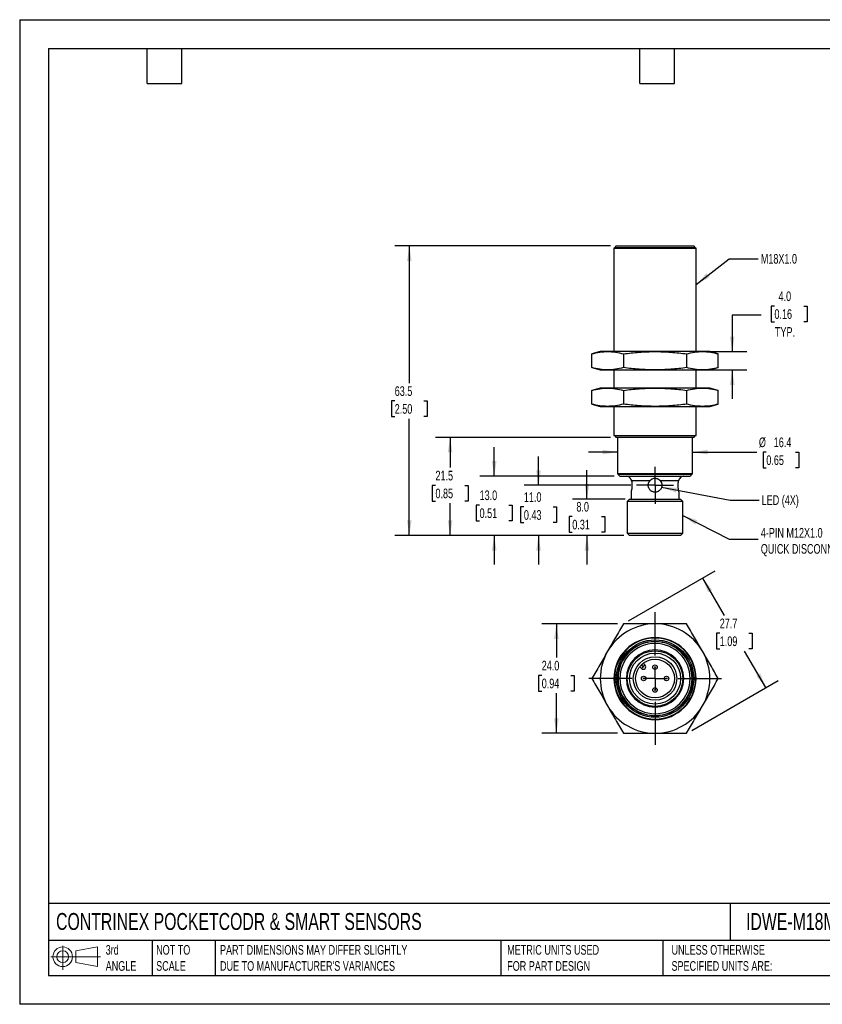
# Model space of a CAD drawing. Header units: millimetres. Extents: x 0 to 279, y 0 to 216.
# Tile 1 of 2: x 0 to 176, y 0 to 216. Entities that reach past the tile are written whole.
import ezdxf

# ---------------------------------------------------------------- set-up
doc = ezdxf.new("R2010")
doc.units = ezdxf.units.MM
doc.linetypes.add('CENTERX2', pattern=[20.32, 12.7, -2.54, 2.54, -2.54])
doc.layers.add('CENTER', color=40, linetype='CENTERX2')
doc.layers.add('DIMENSIONS', color=140, linetype='Continuous', lineweight=25)
doc.layers.add('TEXT', color=140, linetype='Continuous', lineweight=25)
doc.styles.add('SLDTEXTSTYLE0', font='TXT', dxfattribs={"width": 0.7})
doc.dimstyles.new('SLDDIMSTYLE0', dxfattribs={"dimtxt": 2.158008, "dimasz": 3.302, "dimexe": 0, "dimexo": 0.0625, "dimgap": 0.539502, "dimtad": 0, "dimtih": 1, "dimtoh": 1, "dimdec": 1, "dimrnd": 1e-09, "dimzin": 4, "dimdsep": 46, "dimtxsty": 'SLDTEXTSTYLE0', "dimsah": 1, "dimcen": 0.09, "dimadec": 0, "dimazin": 1, "dimtfac": 1, "dimtdec": 1, "dimtmove": 0, "dimatfit": 0, "dimfxl": 0, "dimfrac": 2, "dimtolj": 1, "dimtzin": 12, "dimarcsym": 0})
doc.dimstyles.new('SLDDIMSTYLE1', dxfattribs={"dimtxt": 2.158008, "dimasz": 3.302, "dimexe": 0, "dimexo": 0.0625, "dimgap": 0.539502, "dimtad": 0, "dimtih": 1, "dimtoh": 1, "dimdec": 1, "dimrnd": 1e-09, "dimzin": 12, "dimdsep": 46, "dimtxsty": 'SLDTEXTSTYLE0', "dimsah": 1, "dimcen": 0.09, "dimadec": 0, "dimazin": 3, "dimtfac": 1, "dimtdec": 1, "dimtofl": 0, "dimtmove": 0, "dimatfit": 3, "dimfxl": 0, "dimfrac": 2, "dimtolj": 1, "dimtzin": 12, "dimarcsym": 0})
doc.dimstyles.new('SLDDIMSTYLE2', dxfattribs={"dimtxt": 2.158008, "dimasz": 3.302, "dimexe": 0, "dimexo": 0.0625, "dimgap": 0.539502, "dimtad": 0, "dimtih": 1, "dimtoh": 1, "dimdec": 1, "dimrnd": 1e-09, "dimzin": 12, "dimdsep": 46, "dimtxsty": 'SLDTEXTSTYLE0', "dimsah": 1, "dimcen": 0.09, "dimadec": 0, "dimazin": 3, "dimtfac": 1, "dimtdec": 1, "dimtmove": 0, "dimatfit": 0, "dimfxl": 0, "dimfrac": 2, "dimtolj": 1, "dimtzin": 12, "dimarcsym": 0})
doc.dimstyles.new('SLDDIMSTYLE3', dxfattribs={"dimtxt": 0.18, "dimasz": 3.302, "dimexe": 0, "dimexo": 0.0625, "dimgap": 0, "dimtad": 0, "dimtih": 1, "dimtoh": 1, "dimdec": 0, "dimrnd": 1e-09, "dimzin": 0, "dimdsep": 46, "dimtxsty": 'Standard', "dimsah": 1, "dimcen": 0.09, "dimadec": 0, "dimazin": 0, "dimtfac": 3.302, "dimtdec": 0, "dimtofl": 0, "dimtmove": 0, "dimatfit": 3, "dimfxl": 0, "dimfrac": 2, "dimtolj": 1, "dimtzin": 0, "dimarcsym": 0})
doc.dimstyles.new('SLDDIMSTYLE4', dxfattribs={"dimtxt": 2.158008, "dimasz": 3.302, "dimexe": 0, "dimexo": 0.0625, "dimgap": 0.539502, "dimtad": 0, "dimtih": 1, "dimtoh": 1, "dimdec": 1, "dimrnd": 1e-09, "dimzin": 4, "dimdsep": 46, "dimtxsty": 'SLDTEXTSTYLE0', "dimsah": 1, "dimcen": 0.09, "dimadec": 0, "dimazin": 1, "dimtfac": 1, "dimtdec": 1, "dimtofl": 0, "dimtmove": 0, "dimatfit": 3, "dimfxl": 0, "dimfrac": 2, "dimtolj": 1, "dimtzin": 12, "dimarcsym": 0})

# ---------------------------------------------------------------- blocks, each defined once
blk = doc.blocks.new('Block11')
at = {"color": 7, "linetype": 'Continuous', "lineweight": 18}
for p, q in [((2.59, 5.31), (2.59, 0)), ((5.48, 4.17), (10.18, 5.03)), ((10.18, 5.03), (10.18, 0.73)), ((0, 2.88), (10.87, 2.88)), ((5.48, 1.6), (5.48, 4.17)), ((5.48, 1.6), (10.18, 0.73))]:
    blk.add_line(p, q, dxfattribs=at)
for radius in [2.15, 1.29]:
    blk.add_circle((2.59, 2.88), radius, dxfattribs=at)
blk = doc.blocks.new('Block12')
at = {"color": 7, "linetype": 'Continuous'}
blk.add_blockref('Block11', (0, 0), dxfattribs=at)
blk = doc.blocks.new('_D')
at = {"layer": 'DIMENSIONS'}
for p, q in [((124.33, 110.8), (124.33, 117.15)), ((132.72, 110.8), (121.15, 110.8)), ((121.12, 106.95), (120.4, 106.95)), ((120.4, 106.95), (120.4, 103.52)), ((127.53, 106.95), (128.26, 106.95)), ((128.26, 106.95), (128.26, 103.52)), ((120.4, 103.52), (121.12, 103.52)), ((132.4, 102.8), (121.15, 102.8)), ((124.33, 102.8), (124.33, 96.45)), ((128.26, 103.52), (127.53, 103.52))]:
    blk.add_line(p, q, dxfattribs=at)
for points in [[(124.33, 110.8), (124.84, 114.1), (123.82, 114.1)], [(124.33, 102.8), (123.82, 99.5), (124.84, 99.5)]]:
    blk.add_solid(points, dxfattribs=at)
at = {"layer": 'DIMENSIONS', "char_height": 2.117, "attachment_point": 1, "style": 'SLDTEXTSTYLE0'}
for s, insert in [('8.0', (122.02, 110.16)), ('0.31', (121.12, 106.25))]:
    blk.add_mtext(s, dxfattribs=dict(at, insert=insert))
blk = doc.blocks.new('_D_1')
at = {"layer": 'DIMENSIONS'}
for p, q in [((113.72, 113.8), (113.72, 120.15)), ((133.95, 113.8), (110.54, 113.8)), ((110.51, 109.06), (109.79, 109.06)), ((109.79, 109.06), (109.79, 105.63)), ((116.93, 109.06), (117.65, 109.06)), ((117.65, 109.06), (117.65, 105.63)), ((109.79, 105.63), (110.51, 105.63)), ((117.65, 105.63), (116.93, 105.63)), ((132.4, 102.8), (110.54, 102.8)), ((113.72, 102.8), (113.72, 96.45))]:
    blk.add_line(p, q, dxfattribs=at)
for points in [[(113.72, 113.8), (114.23, 117.1), (113.21, 117.1)], [(113.72, 102.8), (113.21, 99.5), (114.23, 99.5)]]:
    blk.add_solid(points, dxfattribs=at)
at = {"layer": 'DIMENSIONS', "char_height": 2.117, "attachment_point": 1, "style": 'SLDTEXTSTYLE0'}
for s, insert in [('11.0', (110.51, 112.28)), ('0.43', (110.51, 108.36))]:
    blk.add_mtext(s, dxfattribs=dict(at, insert=insert))
blk = doc.blocks.new('_D_2')
at = {"layer": 'DIMENSIONS'}
for p, q in [((104.01, 115.8), (104.01, 122.15)), ((130.29, 115.8), (100.84, 115.8)), ((100.8, 109.46), (100.08, 109.46)), ((100.08, 109.46), (100.08, 106.03)), ((107.22, 109.46), (107.94, 109.46)), ((107.94, 109.46), (107.94, 106.03)), ((100.08, 106.03), (100.8, 106.03)), ((107.94, 106.03), (107.22, 106.03)), ((132.4, 102.8), (100.84, 102.8)), ((104.01, 102.8), (104.01, 96.45))]:
    blk.add_line(p, q, dxfattribs=at)
for points in [[(104.01, 115.8), (104.52, 119.1), (103.5, 119.1)], [(104.01, 102.8), (103.5, 99.5), (104.52, 99.5)]]:
    blk.add_solid(points, dxfattribs=at)
at = {"layer": 'DIMENSIONS', "char_height": 2.117, "attachment_point": 1, "style": 'SLDTEXTSTYLE0'}
for s, insert in [('13.0', (100.8, 112.68)), ('0.51', (100.8, 108.76))]:
    blk.add_mtext(s, dxfattribs=dict(at, insert=insert))
blk = doc.blocks.new('_D_3')
at = {"layer": 'DIMENSIONS'}
for p, q in [((129.5, 124.3), (91.16, 124.3)), ((94.34, 124.3), (94.34, 117.69)), ((91.13, 113.78), (90.41, 113.78)), ((90.41, 113.78), (90.41, 110.35)), ((97.54, 113.78), (98.27, 113.78)), ((98.27, 113.78), (98.27, 110.35)), ((90.41, 110.35), (91.13, 110.35)), ((98.27, 110.35), (97.54, 110.35)), ((94.34, 102.8), (94.34, 109.87)), ((132.4, 102.8), (91.16, 102.8))]:
    blk.add_line(p, q, dxfattribs=at)
for points in [[(94.34, 124.3), (93.83, 121), (94.84, 121)], [(94.34, 102.8), (94.84, 106.1), (93.83, 106.1)]]:
    blk.add_solid(points, dxfattribs=at)
at = {"layer": 'DIMENSIONS', "char_height": 2.117, "attachment_point": 1, "style": 'SLDTEXTSTYLE0'}
for s, insert in [('21.5', (91.13, 116.99)), ('0.85', (91.13, 113.08))]:
    blk.add_mtext(s, dxfattribs=dict(at, insert=insert))
blk = doc.blocks.new('_D_4')
at = {"layer": 'DIMENSIONS'}
for p, q in [((129.5, 166.3), (82.23, 166.3)), ((85.4, 166.3), (85.4, 136.22)), ((82.2, 132.31), (81.47, 132.31)), ((81.47, 132.31), (81.47, 128.88)), ((88.61, 132.31), (89.33, 132.31)), ((89.33, 132.31), (89.33, 128.88)), ((81.47, 128.88), (82.2, 128.88)), ((85.4, 102.8), (85.4, 128.4)), ((89.33, 128.88), (88.61, 128.88)), ((132.4, 102.8), (82.23, 102.8))]:
    blk.add_line(p, q, dxfattribs=at)
for points in [[(85.4, 166.3), (84.9, 163), (85.91, 163)], [(85.4, 102.8), (85.91, 106.1), (84.9, 106.1)]]:
    blk.add_solid(points, dxfattribs=at)
at = {"layer": 'DIMENSIONS', "char_height": 2.117, "attachment_point": 1, "style": 'SLDTEXTSTYLE0'}
for s, insert in [('63.5', (82.2, 135.52)), ('2.50', (82.2, 131.61))]:
    blk.add_mtext(s, dxfattribs=dict(at, insert=insert))
blk = doc.blocks.new('_D_5')
at = {"layer": 'DIMENSIONS'}
for p, q in [((165.43, 153.11), (164.71, 153.11)), ((164.71, 153.11), (164.71, 149.68)), ((171.85, 153.11), (172.57, 153.11)), ((172.57, 153.11), (172.57, 149.68)), ((162.54, 151.09), (156.19, 151.09)), ((156.19, 151.09), (156.19, 143.12)), ((164.71, 149.68), (165.43, 149.68)), ((172.57, 149.68), (171.85, 149.68)), ((150.92, 143.12), (159.36, 143.12)), ((150.92, 139.12), (159.36, 139.12)), ((156.19, 139.12), (156.19, 132.77))]:
    blk.add_line(p, q, dxfattribs=at)
for points in [[(156.19, 143.12), (156.69, 146.42), (155.68, 146.42)], [(156.19, 139.12), (155.68, 135.81), (156.69, 135.81)]]:
    blk.add_solid(points, dxfattribs=at)
at = {"layer": 'DIMENSIONS', "char_height": 2.117, "attachment_point": 1, "style": 'SLDTEXTSTYLE0'}
for s, insert in [('4.0', (166.33, 156.32)), ('0.16', (165.43, 152.41)), ('TYP.', (165.54, 148.49))]:
    blk.add_mtext(s, dxfattribs=dict(at, insert=insert))
blk = doc.blocks.new('_D_6')
at = {"layer": 'DIMENSIONS'}
for p, q in [((131.06, 121.08), (124.71, 121.08)), ((147.46, 121.08), (161.54, 121.08)), ((163.65, 121.08), (162.93, 121.08)), ((162.93, 121.08), (162.93, 117.65)), ((170.06, 121.08), (170.79, 121.08)), ((170.79, 121.08), (170.79, 117.65)), ((162.93, 117.65), (163.65, 117.65)), ((170.79, 117.65), (170.06, 117.65))]:
    blk.add_line(p, q, dxfattribs=at)
for points in [[(131.06, 121.08), (127.76, 121.59), (127.76, 120.57)], [(147.46, 121.08), (150.76, 120.57), (150.76, 121.59)]]:
    blk.add_solid(points, dxfattribs=at)
at = {"layer": 'DIMENSIONS', "char_height": 2.117, "attachment_point": 1, "style": 'SLDTEXTSTYLE0'}
for s, insert in [('%%c', (162.02, 124.29)), ('16.4', (165.28, 124.29)), ('0.65', (163.65, 120.38))]:
    blk.add_mtext(s, dxfattribs=dict(at, insert=insert))
blk = doc.blocks.new('SW_CENTERMARKSYMBOL_0')
at = {"layer": 'CENTER', "color": 0}
for p, q in [((0, 2.54), (0, 4.04)), ((0, 0), (0, 2.54)), ((-2.54, 0), (-4.04, 0)), ((0, 0), (-2.54, 0)), ((0, 0), (0, -2.54)), ((0, 0), (2.54, 0)), ((2.54, 0), (4.04, 0)), ((0, -2.54), (0, -4.04))]:
    blk.add_line(p, q, dxfattribs=at)
blk = doc.blocks.new('_D_7')
at = {"layer": 'DIMENSIONS'}
for p, q in [((131.06, 83.43), (114.45, 83.43)), ((117.63, 83.43), (117.63, 76.03)), ((114.42, 72.12), (113.7, 72.12)), ((113.7, 72.12), (113.7, 68.69)), ((120.83, 72.12), (121.56, 72.12)), ((121.56, 72.12), (121.56, 68.69)), ((113.7, 68.69), (114.42, 68.69)), ((117.63, 59.43), (117.63, 68.21)), ((121.56, 68.69), (120.83, 68.69)), ((131.06, 59.43), (114.45, 59.43))]:
    blk.add_line(p, q, dxfattribs=at)
for points in [[(117.63, 83.43), (117.12, 80.13), (118.14, 80.13)], [(117.63, 59.43), (118.14, 62.73), (117.12, 62.73)]]:
    blk.add_solid(points, dxfattribs=at)
at = {"layer": 'DIMENSIONS', "char_height": 2.117, "attachment_point": 1, "style": 'SLDTEXTSTYLE0'}
for s, insert in [('24.0', (114.42, 75.33)), ('0.94', (114.42, 71.42))]:
    blk.add_mtext(s, dxfattribs=dict(at, insert=insert))
blk = doc.blocks.new('_D_8')
at = {"layer": 'DIMENSIONS'}
for p, q in [((133.43, 84.06), (152.43, 95.03)), ((149.68, 93.44), (154.39, 85.29)), ((153.44, 81.37), (152.71, 81.37)), ((152.71, 81.37), (152.71, 77.94)), ((159.85, 81.37), (160.58, 81.37)), ((160.58, 81.37), (160.58, 77.94)), ((152.71, 77.94), (153.44, 77.94)), ((160.58, 77.94), (159.85, 77.94)), ((163.53, 69.44), (158.9, 77.46)), ((147.29, 60.06), (166.28, 71.03))]:
    blk.add_line(p, q, dxfattribs=at)
for points in [[(149.68, 93.44), (150.89, 90.33), (151.77, 90.84)], [(163.53, 69.44), (162.32, 72.56), (161.44, 72.05)]]:
    blk.add_solid(points, dxfattribs=at)
at = {"layer": 'DIMENSIONS', "char_height": 2.117, "attachment_point": 1, "style": 'SLDTEXTSTYLE0'}
for s, insert in [('27.7', (153.44, 84.58)), ('1.09', (153.44, 80.67))]:
    blk.add_mtext(s, dxfattribs=dict(at, insert=insert))
blk = doc.blocks.new('SW_CENTERMARKSYMBOL_1')
at = {"layer": 'CENTER', "color": 0}
for p, q in [((0, 5.08), (0, 14.54)), ((0, 0), (0, 2.54)), ((-5.08, 0), (-14.54, 0)), ((0, 0), (-2.54, 0)), ((0, 0), (0, -2.54)), ((0, 0), (2.54, 0)), ((5.08, 0), (14.54, 0)), ((0, -5.08), (0, -14.54))]:
    blk.add_line(p, q, dxfattribs=at)

msp = doc.modelspace()

# ---------------------------------------------------------------- linework, layer by layer
at = {"color": 7, "linetype": 'Continuous'}
for p, q in [((0, 215.9), (0, 0)), ((0, 215.9), (279.4, 215.9)), ((279.4, 0), (0, 0))]:
    msp.add_line(p, q, dxfattribs=at)
for p, q in [((130.77, 166.3), (130.37, 165.9)), ((130.77, 166.3), (139.26, 166.3)), ((139.26, 166.3), (147.75, 166.3)), ((148.15, 165.9), (147.75, 166.3)), ((130.26, 165.84), (130.37, 165.9)), ((130.26, 165.84), (130.26, 143.12)), ((130.26, 165.84), (148.26, 165.84)), ((148.15, 165.9), (130.37, 165.9)), ((148.15, 165.9), (148.26, 165.84)), ((148.26, 143.12), (148.26, 165.84)), ((127.26, 143.12), (125.4, 142.62)), ((125.4, 139.61), (125.4, 142.62)), ((128.87, 143.12), (127.26, 143.12)), ((139.26, 143.12), (128.87, 143.12)), ((132.33, 142.62), (132.33, 139.61)), ((149.65, 143.12), (139.26, 143.12)), ((146.19, 142.62), (146.19, 139.61)), ((151.26, 143.12), (149.65, 143.12)), ((153.12, 142.62), (151.26, 143.12)), ((153.12, 139.61), (153.12, 142.62)), ((125.4, 139.61), (127.26, 139.12)), ((127.26, 139.12), (128.87, 139.12)), ((128.87, 139.12), (139.26, 139.12)), ((130.26, 139.12), (130.26, 135.12)), ((139.26, 139.12), (149.65, 139.12)), ((148.26, 135.12), (148.26, 139.12)), ((149.65, 139.12), (151.26, 139.12)), ((151.26, 139.12), (153.12, 139.61)), ((127.26, 135.12), (125.4, 134.62)), ((125.4, 131.61), (125.4, 134.62)), ((128.87, 135.12), (127.26, 135.12)), ((139.26, 135.12), (128.87, 135.12)), ((132.33, 134.62), (132.33, 131.61)), ((149.65, 135.12), (139.26, 135.12)), ((146.19, 134.62), (146.19, 131.61)), ((151.26, 135.12), (149.65, 135.12)), ((153.12, 134.62), (151.26, 135.12)), ((153.12, 131.61), (153.12, 134.62)), ((125.4, 131.61), (127.26, 131.12)), ((127.26, 131.12), (128.87, 131.12)), ((128.87, 131.12), (139.26, 131.12)), ((130.26, 131.12), (130.26, 124.76)), ((139.26, 131.12), (149.65, 131.12)), ((148.26, 124.76), (148.26, 131.12)), ((149.65, 131.12), (151.26, 131.12)), ((151.26, 131.12), (153.12, 131.61)), ((130.26, 124.76), (148.26, 124.76)), ((130.37, 124.7), (130.26, 124.76)), ((130.37, 124.7), (130.77, 124.3)), ((130.37, 124.7), (148.15, 124.7)), ((139.26, 124.3), (130.77, 124.3)), ((131.06, 124.3), (131.06, 116.3)), ((147.75, 124.3), (139.26, 124.3)), ((147.46, 116.3), (147.46, 124.3)), ((147.75, 124.3), (148.15, 124.7)), ((148.26, 124.76), (148.15, 124.7)), ((147.46, 116.3), (131.06, 116.3)), ((131.56, 115.8), (131.12, 116.24)), ((147.36, 116.2), (131.16, 116.2)), ((131.56, 115.8), (146.96, 115.8)), ((138.14, 114.8), (134.1, 114.8)), ((144.42, 114.8), (140.38, 114.8)), ((147.4, 116.24), (146.96, 115.8)), ((133.99, 112.3), (133.99, 110.8)), ((144.54, 110.8), (144.54, 112.3)), ((133.67, 110.8), (133.17, 110.29)), ((133.17, 110.29), (133.17, 103.31)), ((145.35, 110.29), (133.17, 110.29)), ((133.67, 110.8), (144.85, 110.8)), ((145.35, 110.29), (144.85, 110.8)), ((145.35, 103.31), (145.35, 110.29)), ((133.17, 103.31), (133.67, 102.8)), ((133.17, 103.31), (145.35, 103.31)), ((144.85, 102.8), (133.67, 102.8)), ((144.85, 102.8), (145.35, 103.31)), ((136.29, 73.62), (135.89, 74.02)), ((136.64, 73.97), (136.22, 74.4)), ((136.29, 74.47), (136.71, 74.05)), ((137.07, 74.4), (136.67, 74.8)), ((137.07, 74.4), (136.71, 74.05)), ((130.37, 71.43), (130.26, 71.43)), ((131.56, 71.43), (131.12, 71.43)), ((133.17, 71.43), (132.99, 71.43)), ((145.54, 71.43), (145.35, 71.43)), ((147.4, 71.43), (146.96, 71.43)), ((148.26, 71.43), (148.15, 71.43))]:
    msp.add_line(p, q)
at = {"flags": 128}
msp.add_lwpolyline([(136.64, 73.97), (136.57, 73.91), (136.51, 73.84), (136.45, 73.78), (136.39, 73.72), (136.35, 73.68), (136.32, 73.65), (136.3, 73.63), (136.29, 73.62)], dxfattribs=at)
for centre, radius in [((139.26, 71.43), 8.49), ((139.26, 71.43), 8.2), ((139.26, 71.43), 6.09), ((139.26, 71.43), 5.59), ((139.26, 71.43), 4.76), ((139.26, 71.43), 4.25), ((139.26, 73.93), 0.5), ((139.26, 73.93), 0.0936), ((136.76, 71.43), 0.5), ((136.76, 71.43), 0.0936), ((141.76, 71.43), 0.5), ((141.76, 71.43), 0.0936), ((139.26, 68.93), 0.5), ((139.26, 68.93), 0.0936)]:
    msp.add_circle(centre, radius)
for centre, radius, start, end in [((132.99, 114.8), 1, 30, 90), ((145.54, 114.8), 1, 90, 150), ((139.26, 71.43), 12, 90, 150), ((139.26, 71.43), 12, 30, 90), ((139.26, 71.43), 9, 0, 180), ((139.26, 71.43), 8.89, 0, 180), ((139.26, 71.43), 8.1, 0, 180), ((139.26, 71.43), 7.7, 0, 180), ((139.26, 71.43), 12, 150, 210), ((139.26, 71.43), 6.28, 0, 180), ((139.26, 71.43), 12, 330, 30), ((136.68, 74.01), 0.55, 225, 45), ((136.68, 74.01), 0.05, 225, 45), ((139.26, 71.43), 9, 180, 0), ((139.26, 71.43), 8.89, 180, 0), ((139.26, 71.43), 8.1, 180, 0), ((139.26, 71.43), 7.7, 180, 0), ((139.26, 71.43), 6.28, 180, 0), ((139.26, 71.43), 12, 210, 270), ((139.26, 71.43), 12, 270, 330)]:
    msp.add_arc(centre, radius, start, end)
for points, knots in [([(125.4, 142.62), (125.98, 142.77), (126.55, 142.9), (127.71, 143.07), (128.29, 143.12), (128.87, 143.12)], [0, 0, 0, 0, 0.5, 0.5, 1, 1, 1, 1]), ([(128.87, 143.12), (129.45, 143.12), (130.03, 143.07), (131.18, 142.9), (131.76, 142.77), (132.33, 142.62)], [0, 0, 0, 0, 0.5, 0.5, 1, 1, 1, 1]), ([(132.33, 142.62), (133.48, 142.77), (134.63, 142.9), (136.94, 143.07), (138.1, 143.12), (139.26, 143.12)], [0, 0, 0, 0, 0.5, 0.5, 1, 1, 1, 1]), ([(139.26, 143.12), (140.42, 143.12), (141.58, 143.07), (143.89, 142.9), (145.04, 142.77), (146.19, 142.62)], [0, 0, 0, 0, 0.5, 0.5, 1, 1, 1, 1]), ([(146.19, 142.62), (146.76, 142.77), (147.34, 142.9), (148.49, 143.07), (149.07, 143.12), (149.65, 143.12)], [0, 0, 0, 0, 0.5, 0.5, 1, 1, 1, 1]), ([(149.65, 143.12), (150.23, 143.12), (150.81, 143.07), (151.97, 142.9), (152.54, 142.77), (153.12, 142.62)], [0, 0, 0, 0, 0.5, 0.5, 1, 1, 1, 1]), ([(128.87, 139.12), (128.29, 139.12), (127.71, 139.16), (126.55, 139.33), (125.98, 139.46), (125.4, 139.61)], [0, 0, 0, 0, 0.5, 0.5, 1, 1, 1, 1]), ([(132.33, 139.61), (131.76, 139.46), (131.18, 139.33), (130.03, 139.16), (129.45, 139.12), (128.87, 139.12)], [0, 0, 0, 0, 0.5, 0.5, 1, 1, 1, 1]), ([(139.26, 139.12), (138.1, 139.12), (136.94, 139.16), (134.63, 139.33), (133.48, 139.46), (132.33, 139.61)], [0, 0, 0, 0, 0.5, 0.5, 1, 1, 1, 1]), ([(146.19, 139.61), (145.04, 139.46), (143.89, 139.33), (141.58, 139.16), (140.42, 139.12), (139.26, 139.12)], [0, 0, 0, 0, 0.5, 0.5, 1, 1, 1, 1]), ([(149.65, 139.12), (149.07, 139.12), (148.49, 139.16), (147.34, 139.33), (146.76, 139.46), (146.19, 139.61)], [0, 0, 0, 0, 0.5, 0.5, 1, 1, 1, 1]), ([(153.12, 139.61), (152.54, 139.46), (151.97, 139.33), (150.81, 139.16), (150.23, 139.12), (149.65, 139.12)], [0, 0, 0, 0, 0.5, 0.5, 1, 1, 1, 1]), ([(125.4, 134.62), (125.98, 134.77), (126.55, 134.9), (127.71, 135.07), (128.29, 135.12), (128.87, 135.12)], [0, 0, 0, 0, 0.5, 0.5, 1, 1, 1, 1]), ([(128.87, 135.12), (129.45, 135.12), (130.03, 135.07), (131.18, 134.9), (131.76, 134.77), (132.33, 134.62)], [0, 0, 0, 0, 0.5, 0.5, 1, 1, 1, 1]), ([(132.33, 134.62), (133.48, 134.77), (134.63, 134.9), (136.94, 135.07), (138.1, 135.12), (139.26, 135.12)], [0, 0, 0, 0, 0.5, 0.5, 1, 1, 1, 1]), ([(139.26, 135.12), (140.42, 135.12), (141.58, 135.07), (143.89, 134.9), (145.04, 134.77), (146.19, 134.62)], [0, 0, 0, 0, 0.5, 0.5, 1, 1, 1, 1]), ([(146.19, 134.62), (146.76, 134.77), (147.34, 134.9), (148.49, 135.07), (149.07, 135.12), (149.65, 135.12)], [0, 0, 0, 0, 0.5, 0.5, 1, 1, 1, 1]), ([(149.65, 135.12), (150.23, 135.12), (150.81, 135.07), (151.97, 134.9), (152.54, 134.77), (153.12, 134.62)], [0, 0, 0, 0, 0.5, 0.5, 1, 1, 1, 1]), ([(128.87, 131.12), (128.29, 131.12), (127.71, 131.16), (126.55, 131.33), (125.98, 131.46), (125.4, 131.61)], [0, 0, 0, 0, 0.5, 0.5, 1, 1, 1, 1]), ([(132.33, 131.61), (131.76, 131.46), (131.18, 131.33), (130.03, 131.16), (129.45, 131.12), (128.87, 131.12)], [0, 0, 0, 0, 0.5, 0.5, 1, 1, 1, 1]), ([(139.26, 131.12), (138.1, 131.12), (136.94, 131.16), (134.63, 131.33), (133.48, 131.46), (132.33, 131.61)], [0, 0, 0, 0, 0.5, 0.5, 1, 1, 1, 1]), ([(146.19, 131.61), (145.04, 131.46), (143.89, 131.33), (141.58, 131.16), (140.42, 131.12), (139.26, 131.12)], [0, 0, 0, 0, 0.5, 0.5, 1, 1, 1, 1]), ([(149.65, 131.12), (149.07, 131.12), (148.49, 131.16), (147.34, 131.33), (146.76, 131.46), (146.19, 131.61)], [0, 0, 0, 0, 0.5, 0.5, 1, 1, 1, 1]), ([(153.12, 131.61), (152.54, 131.46), (151.97, 131.33), (150.81, 131.16), (150.23, 131.12), (149.65, 131.12)], [0, 0, 0, 0, 0.5, 0.5, 1, 1, 1, 1]), ([(134.1, 114.8), (134.1, 114.82), (134.09, 114.87), (134.07, 114.94), (134.03, 115.02), (134, 115.1), (133.95, 115.17), (133.9, 115.24), (133.87, 115.28), (133.85, 115.3), (133.85, 115.3), (133.85, 115.3)], [0, 0, 0, 0, 0.073095, 0.156208, 0.249458, 0.37435, 0.499595, 0.641651, 0.785064, 0.895585, 1, 1, 1, 1]), ([(134.1, 114.8), (134.11, 114.77), (134.12, 114.72), (134.14, 114.63), (134.15, 114.54), (134.16, 114.44), (134.18, 114.32), (134.19, 114.17), (134.2, 113.99), (134.2, 113.86), (134.2, 113.8)], [0, 0, 0, 0, 0.101121, 0.201165, 0.300655, 0.400128, 0.500117, 0.667659, 0.833392, 1, 1, 1, 1]), ([(137.76, 113.8), (137.76, 113.84), (137.76, 113.91), (137.77, 114.02), (137.79, 114.13), (137.82, 114.23), (137.87, 114.36), (137.93, 114.51), (138.03, 114.66), (138.1, 114.76), (138.14, 114.8)], [0, 0, 0, 0, 0.100207, 0.199721, 0.299121, 0.398987, 0.499892, 0.666197, 0.832076, 1, 1, 1, 1]), ([(140.38, 114.8), (140.36, 114.82), (140.31, 114.87), (140.23, 114.94), (140.14, 115.02), (140.02, 115.1), (139.87, 115.18), (139.71, 115.24), (139.51, 115.29), (139.25, 115.31), (138.94, 115.28), (138.69, 115.2), (138.5, 115.1), (138.37, 115.02), (138.25, 114.92), (138.18, 114.84), (138.14, 114.8)], [0, 0, 0, 0, 0.03657, 0.078152, 0.124804, 0.187288, 0.249949, 0.322056, 0.392573, 0.499527, 0.624542, 0.749646, 0.812041, 0.87458, 0.937197, 1, 1, 1, 1]), ([(140.38, 114.8), (140.4, 114.77), (140.45, 114.72), (140.51, 114.63), (140.57, 114.54), (140.62, 114.44), (140.67, 114.32), (140.72, 114.17), (140.75, 113.99), (140.76, 113.86), (140.76, 113.8)], [0, 0, 0, 0, 0.101121, 0.201165, 0.300655, 0.400128, 0.500117, 0.667659, 0.833392, 1, 1, 1, 1]), ([(144.32, 113.8), (144.32, 113.84), (144.32, 113.91), (144.32, 114.02), (144.33, 114.13), (144.34, 114.23), (144.35, 114.36), (144.37, 114.51), (144.39, 114.66), (144.41, 114.76), (144.42, 114.8)], [0, 0, 0, 0, 0.100207, 0.199721, 0.299121, 0.398987, 0.499892, 0.666197, 0.832076, 1, 1, 1, 1]), ([(144.67, 115.3), (144.67, 115.3), (144.67, 115.3), (144.66, 115.29), (144.64, 115.27), (144.61, 115.23), (144.57, 115.17), (144.53, 115.1), (144.48, 115.02), (144.44, 114.92), (144.42, 114.84), (144.42, 114.8)], [0, 0, 0, 0, 0.08074, 0.163863, 0.249631, 0.364533, 0.499755, 0.62435, 0.749232, 0.874455, 1, 1, 1, 1]), ([(134.2, 113.8), (134.2, 113.76), (134.2, 113.68), (134.2, 113.57), (134.19, 113.45), (134.18, 113.34), (134.16, 113.17), (134.14, 112.96), (134.09, 112.74), (134.06, 112.58), (134.03, 112.48), (134.01, 112.41), (134, 112.35), (133.99, 112.31), (133.99, 112.3), (133.99, 112.3)], [0, 0, 0, 0, 0.050171, 0.09994, 0.149642, 0.199615, 0.250191, 0.374572, 0.499855, 0.62463, 0.687274, 0.749428, 0.833386, 0.916425, 1, 1, 1, 1]), ([(140.76, 113.8), (140.76, 113.76), (140.76, 113.68), (140.74, 113.57), (140.72, 113.45), (140.69, 113.34), (140.63, 113.17), (140.51, 112.96), (140.33, 112.74), (140.1, 112.55), (139.84, 112.41), (139.56, 112.32), (139.26, 112.29), (138.97, 112.32), (138.68, 112.41), (138.42, 112.55), (138.19, 112.73), (138.01, 112.96), (137.88, 113.19), (137.81, 113.41), (137.77, 113.6), (137.76, 113.74), (137.76, 113.8)], [0, 0, 0, 0, 0.025105, 0.050008, 0.074878, 0.099884, 0.125192, 0.18743, 0.250119, 0.312598, 0.374945, 0.437297, 0.49972, 0.562089, 0.624689, 0.687175, 0.749815, 0.812496, 0.874748, 0.916765, 0.958256, 1, 1, 1, 1]), ([(144.54, 112.3), (144.53, 112.3), (144.53, 112.3), (144.53, 112.32), (144.52, 112.34), (144.51, 112.37), (144.5, 112.44), (144.47, 112.55), (144.43, 112.73), (144.39, 112.92), (144.37, 113.09), (144.35, 113.24), (144.33, 113.41), (144.32, 113.6), (144.32, 113.74), (144.32, 113.8)], [0, 0, 0, 0, 0.050207, 0.100018, 0.149745, 0.1997, 0.250193, 0.374869, 0.499852, 0.62463, 0.687349, 0.749429, 0.833487, 0.916489, 1, 1, 1, 1]), ([(132.33, 83.43), (131.76, 82.43), (131.18, 81.44), (130.03, 79.44), (129.45, 78.43), (128.87, 77.43)], [0, 0, 0, 0, 0.5, 0.5, 1, 1, 1, 1]), ([(139.26, 83.43), (138.1, 83.43), (136.94, 83.43), (134.63, 83.43), (133.48, 83.43), (132.33, 83.43)], [0, 0, 0, 0, 0.5, 0.5, 1, 1, 1, 1]), ([(146.19, 83.43), (145.04, 83.43), (143.89, 83.43), (141.58, 83.43), (140.42, 83.43), (139.26, 83.43)], [0, 0, 0, 0, 0.5, 0.5, 1, 1, 1, 1]), ([(149.65, 77.43), (149.07, 78.43), (148.49, 79.44), (147.34, 81.44), (146.76, 82.43), (146.19, 83.43)], [0, 0, 0, 0, 0.5, 0.5, 1, 1, 1, 1]), ([(128.87, 77.43), (128.29, 76.42), (127.71, 75.42), (126.55, 73.42), (125.98, 72.42), (125.4, 71.43)], [0, 0, 0, 0, 0.5, 0.5, 1, 1, 1, 1]), ([(153.12, 71.43), (152.54, 72.42), (151.97, 73.42), (150.81, 75.42), (150.23, 76.42), (149.65, 77.43)], [0, 0, 0, 0, 0.5, 0.5, 1, 1, 1, 1]), ([(125.4, 71.43), (125.98, 70.43), (126.55, 69.44), (127.71, 67.44), (128.29, 66.43), (128.87, 65.43)], [0, 0, 0, 0, 0.5, 0.5, 1, 1, 1, 1]), ([(149.65, 65.43), (150.23, 66.43), (150.81, 67.44), (151.97, 69.44), (152.54, 70.43), (153.12, 71.43)], [0, 0, 0, 0, 0.5, 0.5, 1, 1, 1, 1]), ([(128.87, 65.43), (129.45, 64.42), (130.03, 63.42), (131.18, 61.42), (131.76, 60.42), (132.33, 59.43)], [0, 0, 0, 0, 0.5, 0.5, 1, 1, 1, 1]), ([(146.19, 59.43), (146.76, 60.42), (147.34, 61.42), (148.49, 63.42), (149.07, 64.42), (149.65, 65.43)], [0, 0, 0, 0, 0.5, 0.5, 1, 1, 1, 1]), ([(132.33, 59.43), (133.48, 59.43), (134.63, 59.43), (136.94, 59.43), (138.1, 59.43), (139.26, 59.43)], [0, 0, 0, 0, 0.5, 0.5, 1, 1, 1, 1]), ([(139.26, 59.43), (140.42, 59.43), (141.58, 59.43), (143.89, 59.43), (145.04, 59.43), (146.19, 59.43)], [0, 0, 0, 0, 0.5, 0.5, 1, 1, 1, 1])]:
    msp.add_open_spline(points, degree=3, knots=knots)
at = {"layer": 'TEXT'}
for p, q in [((6.35, 209.55), (273.05, 209.55)), ((6.35, 209.55), (6.35, 6.35)), ((27.94, 201.93), (27.94, 209.55)), ((35.56, 201.93), (35.56, 209.55)), ((135.89, 201.93), (135.89, 209.55)), ((143.51, 201.93), (143.51, 209.55)), ((27.94, 201.93), (35.56, 201.93)), ((135.89, 201.93), (143.51, 201.93)), ((273.05, 22.13), (6.35, 22.13)), ((155.76, 22.13), (155.76, 13.97)), ((273.05, 13.97), (6.35, 13.97)), ((29.04, 13.97), (29.04, 6.35)), ((42.84, 13.97), (42.84, 6.35)), ((105.48, 13.97), (105.48, 6.35)), ((141, 13.97), (141, 6.35)), ((6.35, 6.35), (273.05, 6.35))]:
    msp.add_line(p, q, dxfattribs=at)

# ---------------------------------------------------------------- block references
at = {"layer": 'CENTER'}
for name, p in [('SW_CENTERMARKSYMBOL_0', (139.26, 113.8)), ('SW_CENTERMARKSYMBOL_1', (139.26, 71.43))]:
    msp.add_blockref(name, p, dxfattribs=at)
at = {"layer": 'TEXT'}
msp.add_blockref('Block12', (6.84, 7.55), dxfattribs=at)

# ---------------------------------------------------------------- texts
at = {"layer": 'DIMENSIONS', "attachment_point": 1, "style": 'SLDTEXTSTYLE0'}
for s, insert, char_height in [('M18X1.0', (162.44, 164.53), 2.117), ('LED (4X)', (162.63, 111.62), 2.117), ('4-PIN M12X1.0^JQUICK DISCONNECT', (162.44, 104.45), 2.1167)]:
    msp.add_mtext(s, dxfattribs=dict(at, insert=insert, char_height=char_height))
at = {"layer": 'TEXT', "attachment_point": 1, "style": 'SLDTEXTSTYLE0'}
for s, insert, char_height in [('CONTRINEX POCKETCODR & SMART SENSORS', (7.97, 20.02), 3.7042), ('IDWE-M18MM-NMS-A0', (159.21, 20.02), 3.7042), ('3rd^JANGLE', (18.85, 13), 2.117), ('NOT TO^JSCALE', (29.91, 13), 2.1167), ("PART DIMENSIONS MAY DIFFER SLIGHTLY ^JDUE TO MANUFACTURER'S VARIANCES", (43.91, 13), 2.1167), ('METRIC UNITS USED ^JFOR PART DESIGN', (106.85, 13), 2.1167), ('UNLESS OTHERWISE ^JSPECIFIED UNITS ARE:', (142.87, 13), 2.1167)]:
    msp.add_mtext(s, dxfattribs=dict(at, insert=insert, char_height=char_height))

# ---------------------------------------------------------------- dimensions: what is measured, and where the dimension line sits
at = {"layer": 'DIMENSIONS'}
for base, p1, p2, angle, dimstyle, picture, middle in [((85.4, 166.3), (133.67, 102.8), (130.77, 166.3), 90, 'SLDDIMSTYLE1', '_D_4', (85.4, 132.31)), ((94.34, 124.3), (133.67, 102.8), (130.77, 124.3), 90, 'SLDDIMSTYLE1', '_D_3', (94.34, 113.78)), ((104.01, 115.8), (133.67, 102.8), (131.56, 115.8), 90, 'SLDDIMSTYLE0', '_D_2', (104.01, 109.46)), ((113.72, 113.8), (133.67, 102.8), (135.22, 113.8), 90, 'SLDDIMSTYLE0', '_D_1', (113.72, 109.06)), ((124.33, 110.8), (133.67, 102.8), (133.99, 110.8), 90, 'SLDDIMSTYLE0', '_D', (124.33, 106.95)), ((163.53, 69.44), (132.33, 83.43), (146.19, 59.43), 300, 'SLDDIMSTYLE1', '_D_8', (156.65, 81.37)), ((117.63, 59.43), (132.33, 83.43), (132.33, 59.43), 90, 'SLDDIMSTYLE4', '_D_7', (117.63, 72.12))]:
    dim = msp.add_linear_dim(base=base, p1=p1, p2=p2, angle=angle, dimstyle=dimstyle, dxfattribs=at)
    dim.commit()
    dim.dimension.update_dxf_attribs({"geometry": picture, "text_midpoint": middle, "dimtype": 160})
for base, p1, p2, angle, text, dimstyle, picture, middle in [((156.19, 143.12), (149.65, 139.12), (149.65, 143.12), 90, '<>\\PTYP.', 'SLDDIMSTYLE0', '_D_5', (156.19, 151.09)), ((147.46, 121.08), (131.06, 124.3), (147.46, 124.3), 0, '%%c<>', 'SLDDIMSTYLE2', '_D_6', (166.86, 121.08))]:
    dim = msp.add_linear_dim(base=base, p1=p1, p2=p2, angle=angle, text=text, dimstyle=dimstyle, dxfattribs=at)
    dim.commit()
    dim.dimension.update_dxf_attribs({"geometry": picture, "text_midpoint": middle, "dimtype": 160})

# ---------------------------------------------------------------- leaders
for points in [[(148.26, 157.83), (155.52, 163.48), (161.87, 163.48)], [(140.7, 113.37), (155.76, 110.55), (162.11, 110.55)], [(145.35, 107.18), (155.52, 102.02), (161.87, 102.02)]]:
    msp.add_leader(points, dimstyle='SLDDIMSTYLE3', dxfattribs=at)

doc.saveas('drawing.dxf')
